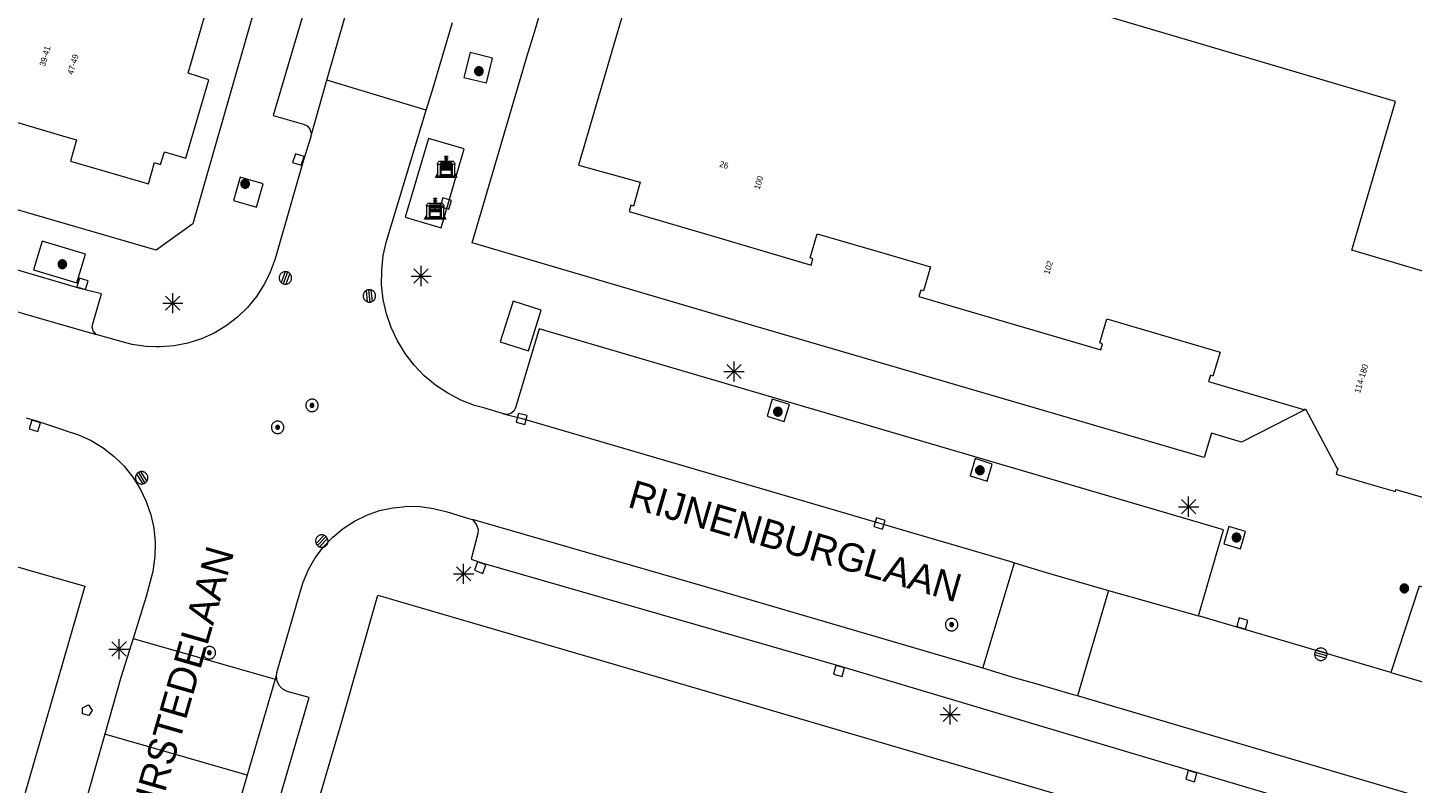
# Model space of a CAD drawing. Header units: metres. Extents: x 135779 to 137489, y 452643 to 455118.
# Tile 44 of 256: x 136612 to 136680, y 452759 to 452797. Entities that reach past the tile are written whole.
import ezdxf
from ezdxf.enums import TextEntityAlignment as Align

# ---------------------------------------------------------------- set-up
doc = ezdxf.new("R2010")
doc.units = ezdxf.units.M
for name, color, linetype, lineweight in [('KTop_BAK_Afval apart plaats', 96, 'Continuous', 13), ('KTop_NAR_Huisnummer (t)', 7, 'Continuous', 13), ('KTop_NAR_Huisnummer tijdelijk (t)', 7, 'Continuous', 13), ('KTop_ORL_Weg_Straatnaam (t)', 7, 'Continuous', 13), ('KTop_PAL_Lichtmast', 40, 'Continuous', 13), ('KTop_PND_Grondvlaksituatie van BAG-pand [tachy]', 1, 'Continuous', 13), ('KTop_PUT_Brandkraan of -put', 1, 'Continuous', 13), ('KTop_PUT_Drainageput', 15, 'Continuous', 13), ('KTop_PUT_Inspectie- of rioolput', 15, 'Continuous', 13), ('KTop_PUT_Kolk', 15, 'Continuous', 13), ('KTop_VGO_Boom', 92, 'Continuous', 13), ('KTop_WGD_Parkeervlak', 251, 'Continuous', 13), ('KTop_WGD_Rijbaan_Lokale weg', 251, 'Continuous', 13), ('KTop_WGD_Rijbaan_Lokale weg_verkeersdrempel', 40, 'Continuous', 13), ('KTop_WGD_Voetpad', 251, 'Continuous', 13)]:
    doc.layers.add(name, color=color, linetype=linetype, lineweight=lineweight)
doc.styles.add('Style-ROVU', font='ROVU.shx')
doc.styles.add('Style-ROVUCURSIEF', font='ROVUCURSIEF.shx')

# ---------------------------------------------------------------- blocks, each defined once
blk = doc.blocks.new('BAK_Afval_apart_plaats')
at = {"layer": 'KTop_BAK_Afval apart plaats'}
for p, q in [((-0.43, 0.141), (-0.425, 0.168)), ((-0.43, 0.118), (-0.43, 0.141)), ((-0.29, 0.118), (-0.43, 0.118)), ((-0.43, 0.118), (-0.43, -0.457)), ((-0.29, 0.118), (-0.43, 0.118)), ((-0.425, 0.168), (-0.416, 0.193)), ((-0.416, 0.193), (-0.403, 0.215)), ((-0.403, 0.215), (-0.384, 0.24)), ((-0.384, 0.24), (-0.364, 0.258)), ((-0.364, 0.258), (-0.342, 0.272)), ((-0.342, 0.272), (0, 0.272)), ((-0.282, 0.167), (-0.29, 0.146)), ((-0.282, 0.167), (-0.29, 0.146)), ((-0.29, 0.146), (-0.29, 0.118)), ((-0.29, 0.146), (-0.29, 0.118)), ((-0.29, -0.429), (-0.29, 0.118)), ((-0.29, 0.118), (-0.29, -0.429)), ((-0.273, 0.186), (-0.282, 0.167)), ((-0.273, 0.186), (-0.282, 0.167)), ((-0.248, 0.217), (-0.273, 0.186)), ((-0.248, 0.217), (-0.273, 0.186)), ((0.248, 0.217), (-0.248, 0.217)), ((0.248, 0.217), (-0.248, 0.217)), ((-0.242, 0.081), (-0.242, 0.153)), ((-0.242, 0.153), (0.242, 0.153)), ((0.242, 0.081), (-0.242, 0.081)), ((-0.242, 0.034), (-0.242, 0.081)), ((-0.242, 0.081), (0.242, 0.081)), ((-0.242, -0.059), (-0.242, 0.034)), ((-0.242, 0.034), (0.242, 0.034)), ((0.242, 0.034), (-0.242, 0.034)), ((-0.073, 0.513), (-0.072, 0.515)), ((-0.073, 0.513), (-0.073, 0.49)), ((-0.072, 0.511), (-0.073, 0.513)), ((-0.072, 0.511), (-0.073, 0.513)), ((-0.073, 0.49), (-0.072, 0.488)), ((-0.073, 0.399), (-0.073, 0.376)), ((-0.072, 0.397), (-0.073, 0.399)), ((-0.073, 0.376), (-0.072, 0.374)), ((-0.072, 0.515), (-0.071, 0.516)), ((-0.07, 0.51), (-0.072, 0.511)), ((-0.07, 0.51), (-0.072, 0.511)), ((-0.072, 0.488), (-0.07, 0.486)), ((-0.07, 0.396), (-0.072, 0.397)), ((-0.072, 0.374), (-0.07, 0.373)), ((-0.071, 0.516), (-0.07, 0.517)), ((-0.07, 0.517), (-0.067, 0.519)), ((-0.069, 0.509), (-0.07, 0.51)), ((-0.069, 0.509), (-0.07, 0.51)), ((-0.07, 0.486), (-0.069, 0.485)), ((-0.069, 0.395), (-0.07, 0.396)), ((-0.07, 0.373), (-0.069, 0.371)), ((-0.066, 0.507), (-0.069, 0.509)), ((-0.066, 0.507), (-0.069, 0.509)), ((-0.069, 0.485), (-0.066, 0.484)), ((-0.066, 0.394), (-0.069, 0.395)), ((-0.069, 0.371), (-0.066, 0.37)), ((-0.067, 0.519), (-0.065, 0.52)), ((-0.063, 0.506), (-0.066, 0.507)), ((-0.063, 0.506), (-0.066, 0.507)), ((-0.066, 0.484), (-0.063, 0.483)), ((-0.063, 0.392), (-0.066, 0.394)), ((-0.066, 0.37), (-0.063, 0.369)), ((-0.065, 0.52), (-0.061, 0.521)), ((-0.059, 0.505), (-0.063, 0.506)), ((-0.059, 0.505), (-0.063, 0.506)), ((-0.063, 0.483), (-0.059, 0.482)), ((-0.059, 0.391), (-0.063, 0.392)), ((-0.063, 0.369), (-0.059, 0.368)), ((-0.061, 0.521), (-0.055, 0.523)), ((-0.054, 0.504), (-0.059, 0.505)), ((-0.054, 0.504), (-0.059, 0.505)), ((-0.059, 0.482), (-0.054, 0.481)), ((-0.054, 0.39), (-0.059, 0.391)), ((-0.059, 0.368), (-0.054, 0.367)), ((-0.055, 0.523), (-0.049, 0.524)), ((-0.048, 0.503), (-0.054, 0.504)), ((-0.048, 0.503), (-0.054, 0.504)), ((-0.054, 0.481), (-0.048, 0.48)), ((-0.048, 0.389), (-0.054, 0.39)), ((-0.054, 0.367), (-0.048, 0.366)), ((-0.049, 0.524), (-0.043, 0.525)), ((-0.043, 0.502), (-0.048, 0.503)), ((-0.043, 0.502), (-0.048, 0.503)), ((-0.048, 0.48), (-0.043, 0.479)), ((-0.043, 0.388), (-0.048, 0.389)), ((-0.048, 0.366), (-0.043, 0.365)), ((-0.043, 0.525), (-0.035, 0.526)), ((-0.036, 0.501), (-0.043, 0.502)), ((-0.036, 0.501), (-0.043, 0.502)), ((-0.043, 0.479), (-0.036, 0.478)), ((-0.036, 0.388), (-0.043, 0.388)), ((-0.043, 0.365), (-0.036, 0.364)), ((-0.03, 0.501), (-0.036, 0.501)), ((-0.03, 0.501), (-0.036, 0.501)), ((-0.036, 0.478), (-0.03, 0.478)), ((-0.03, 0.387), (-0.036, 0.388)), ((-0.036, 0.364), (-0.03, 0.364)), ((-0.035, 0.526), (-0.029, 0.527)), ((-0.021, 0.5), (-0.03, 0.501)), ((-0.021, 0.5), (-0.03, 0.501)), ((-0.03, 0.478), (-0.028, 0.478)), ((-0.021, 0.387), (-0.03, 0.387)), ((-0.03, 0.364), (-0.028, 0.364)), ((-0.029, 0.527), (-0.023, 0.527)), ((-0.028, 0.478), (-0.021, 0.477)), ((-0.028, 0.468), (-0.028, 0.478)), ((-0.028, 0.478), (-0.021, 0.477)), ((-0.028, 0.4), (-0.028, 0.468)), ((-0.028, 0.468), (-0.021, 0.468)), ((-0.021, 0.468), (-0.028, 0.468)), ((-0.021, 0.4), (-0.028, 0.4)), ((-0.028, 0.364), (-0.021, 0.363)), ((-0.028, 0.355), (-0.028, 0.364)), ((-0.028, 0.364), (-0.021, 0.363)), ((-0.028, 0.272), (-0.028, 0.355)), ((-0.028, 0.355), (-0.021, 0.354)), ((-0.021, 0.354), (-0.028, 0.355)), ((0.028, 0.272), (-0.028, 0.272)), ((-0.023, 0.527), (-0.013, 0.528)), ((-0.014, 0.5), (-0.021, 0.5)), ((-0.014, 0.5), (-0.021, 0.5)), ((-0.021, 0.477), (-0.014, 0.477)), ((-0.021, 0.477), (-0.014, 0.477)), ((-0.021, 0.468), (-0.014, 0.468)), ((-0.014, 0.468), (-0.021, 0.468)), ((-0.014, 0.399), (-0.021, 0.4)), ((-0.014, 0.386), (-0.021, 0.387)), ((-0.021, 0.363), (-0.014, 0.363)), ((-0.021, 0.363), (-0.014, 0.363)), ((-0.021, 0.354), (-0.014, 0.354)), ((-0.014, 0.354), (-0.021, 0.354)), ((0, 0.5), (-0.014, 0.5)), ((0, 0.5), (-0.014, 0.5)), ((-0.014, 0.477), (0, 0.477)), ((-0.014, 0.477), (0, 0.477)), ((-0.014, 0.468), (0, 0.468)), ((0, 0.468), (-0.014, 0.468)), ((0, 0.399), (-0.014, 0.399)), ((0, 0.386), (-0.014, 0.386)), ((-0.014, 0.363), (0, 0.363)), ((-0.014, 0.363), (0, 0.363)), ((-0.014, 0.354), (0, 0.354)), ((0, 0.354), (-0.014, 0.354)), ((-0.013, 0.528), (-0.005, 0.528)), ((-0.005, 0.528), (0, 0.528)), ((0, 0.528), (0.005, 0.528)), ((0, 0.5), (0, 0.477)), ((0, 0.477), (0, 0.5)), ((0, 0.477), (0, 0.5)), ((0, 0.5), (0.014, 0.5)), ((0.014, 0.5), (0, 0.5)), ((0.014, 0.477), (0, 0.477)), ((0, 0.477), (0.014, 0.477)), ((0.014, 0.468), (0, 0.468)), ((0, 0.468), (0, 0.399)), ((0, 0.468), (0, 0.399)), ((0.014, 0.468), (0, 0.468)), ((0, 0.399), (0.014, 0.399)), ((0, 0.363), (0, 0.386)), ((0, 0.363), (0, 0.386)), ((0, 0.386), (0.014, 0.386)), ((0.014, 0.363), (0, 0.363)), ((0, 0.363), (0.014, 0.363)), ((0, 0.354), (0.014, 0.354)), ((0, 0.272), (0, 0.354)), ((0, 0.354), (0, 0.272)), ((0.014, 0.354), (0, 0.354)), ((0, 0.272), (0.342, 0.272)), ((0.028, 0.272), (0, 0.272)), ((0, 0.272), (0.028, 0.272)), ((0.005, 0.528), (0.013, 0.528)), ((0.013, 0.528), (0.023, 0.527)), ((0.014, 0.5), (0.021, 0.5)), ((0.021, 0.5), (0.014, 0.5)), ((0.021, 0.477), (0.014, 0.477)), ((0.014, 0.477), (0.021, 0.477)), ((0.021, 0.468), (0.014, 0.468)), ((0.021, 0.468), (0.014, 0.468)), ((0.014, 0.399), (0.021, 0.4)), ((0.014, 0.386), (0.021, 0.387)), ((0.021, 0.363), (0.014, 0.363)), ((0.014, 0.363), (0.021, 0.363)), ((0.014, 0.354), (0.021, 0.354)), ((0.021, 0.354), (0.014, 0.354)), ((0.021, 0.5), (0.03, 0.501)), ((0.03, 0.501), (0.021, 0.5)), ((0.028, 0.478), (0.021, 0.477)), ((0.021, 0.477), (0.028, 0.478)), ((0.021, 0.468), (0.028, 0.468)), ((0.028, 0.468), (0.021, 0.468)), ((0.028, 0.468), (0.021, 0.468)), ((0.021, 0.4), (0.028, 0.4)), ((0.021, 0.387), (0.03, 0.387)), ((0.028, 0.364), (0.021, 0.363)), ((0.021, 0.363), (0.028, 0.364)), ((0.021, 0.354), (0.028, 0.355)), ((0.028, 0.355), (0.021, 0.354)), ((0.023, 0.527), (0.029, 0.527)), ((0.03, 0.478), (0.028, 0.478)), ((0.028, 0.478), (0.028, 0.468)), ((0.028, 0.4), (0.028, 0.468)), ((0.03, 0.364), (0.028, 0.364)), ((0.028, 0.364), (0.028, 0.355)), ((0.028, 0.355), (0.028, 0.272)), ((0.029, 0.527), (0.035, 0.526)), ((0.03, 0.501), (0.036, 0.501)), ((0.036, 0.501), (0.03, 0.501)), ((0.036, 0.478), (0.03, 0.478)), ((0.03, 0.387), (0.036, 0.388)), ((0.036, 0.364), (0.03, 0.364)), ((0.035, 0.526), (0.043, 0.525)), ((0.036, 0.501), (0.043, 0.502)), ((0.043, 0.502), (0.036, 0.501)), ((0.043, 0.479), (0.036, 0.478)), ((0.036, 0.388), (0.043, 0.388)), ((0.043, 0.365), (0.036, 0.364)), ((0.043, 0.525), (0.049, 0.524)), ((0.043, 0.502), (0.048, 0.503)), ((0.048, 0.503), (0.043, 0.502)), ((0.048, 0.48), (0.043, 0.479)), ((0.043, 0.388), (0.048, 0.389)), ((0.048, 0.366), (0.043, 0.365)), ((0.048, 0.503), (0.054, 0.504)), ((0.054, 0.504), (0.048, 0.503)), ((0.054, 0.481), (0.048, 0.48)), ((0.048, 0.389), (0.054, 0.39)), ((0.054, 0.367), (0.048, 0.366)), ((0.049, 0.524), (0.055, 0.523)), ((0.054, 0.504), (0.059, 0.505)), ((0.059, 0.505), (0.054, 0.504)), ((0.059, 0.482), (0.054, 0.481)), ((0.054, 0.39), (0.059, 0.391)), ((0.059, 0.368), (0.054, 0.367)), ((0.055, 0.523), (0.061, 0.521)), ((0.059, 0.505), (0.063, 0.506)), ((0.063, 0.506), (0.059, 0.505)), ((0.063, 0.483), (0.059, 0.482)), ((0.059, 0.391), (0.063, 0.392)), ((0.063, 0.369), (0.059, 0.368)), ((0.061, 0.521), (0.065, 0.52)), ((0.063, 0.506), (0.066, 0.507)), ((0.066, 0.507), (0.063, 0.506)), ((0.066, 0.484), (0.063, 0.483)), ((0.063, 0.392), (0.066, 0.394)), ((0.066, 0.37), (0.063, 0.369)), ((0.065, 0.52), (0.067, 0.519)), ((0.066, 0.507), (0.069, 0.509)), ((0.069, 0.509), (0.066, 0.507)), ((0.069, 0.485), (0.066, 0.484)), ((0.066, 0.394), (0.069, 0.395)), ((0.069, 0.371), (0.066, 0.37)), ((0.067, 0.519), (0.07, 0.517)), ((0.069, 0.509), (0.07, 0.51)), ((0.07, 0.51), (0.069, 0.509)), ((0.07, 0.486), (0.069, 0.485)), ((0.069, 0.395), (0.07, 0.396)), ((0.07, 0.373), (0.069, 0.371)), ((0.07, 0.517), (0.071, 0.516)), ((0.07, 0.51), (0.072, 0.511)), ((0.072, 0.511), (0.07, 0.51)), ((0.072, 0.488), (0.07, 0.486)), ((0.07, 0.396), (0.072, 0.397)), ((0.072, 0.374), (0.07, 0.373)), ((0.071, 0.516), (0.072, 0.515)), ((0.072, 0.515), (0.073, 0.513)), ((0.072, 0.511), (0.073, 0.513)), ((0.073, 0.513), (0.072, 0.511)), ((0.073, 0.49), (0.072, 0.488)), ((0.072, 0.397), (0.073, 0.399)), ((0.073, 0.376), (0.072, 0.374)), ((0.073, 0.513), (0.073, 0.49)), ((0.073, 0.399), (0.073, 0.376)), ((0.242, 0.153), (0.242, 0.081)), ((0.242, 0.081), (0.242, 0.034)), ((0.242, 0.034), (0.242, -0.059)), ((0.273, 0.186), (0.248, 0.217)), ((0.273, 0.186), (0.248, 0.217)), ((0.282, 0.167), (0.273, 0.186)), ((0.282, 0.167), (0.273, 0.186)), ((0.29, 0.146), (0.282, 0.167)), ((0.29, 0.146), (0.282, 0.167)), ((0.29, 0.118), (0.29, 0.146)), ((0.29, 0.118), (0.29, 0.146)), ((0.43, 0.118), (0.29, 0.118)), ((0.29, 0.118), (0.29, -0.429)), ((0.43, 0.118), (0.29, 0.118)), ((0.29, -0.429), (0.29, 0.118)), ((0.342, 0.272), (0.364, 0.258)), ((0.364, 0.258), (0.384, 0.24)), ((0.384, 0.24), (0.403, 0.215)), ((0.403, 0.215), (0.416, 0.193)), ((0.416, 0.193), (0.425, 0.168)), ((0.425, 0.168), (0.43, 0.141)), ((0.43, 0.141), (0.43, 0.118)), ((0.43, -0.457), (0.43, 0.118)), ((-0.528, -0.528), (-0.43, -0.332)), ((0.528, -0.528), (-0.528, -0.528)), ((-0.43, -0.332), (-0.43, -0.457)), ((-0.43, -0.457), (0.43, -0.457)), ((-0.43, -0.457), (0.43, -0.457)), ((0.29, -0.429), (-0.29, -0.429)), ((-0.29, -0.429), (0.29, -0.429)), ((0.242, -0.059), (-0.242, -0.059)), ((-0.242, -0.059), (-0.242, -0.092)), ((0.242, -0.059), (-0.242, -0.059)), ((-0.242, -0.092), (0.242, -0.092)), ((-0.242, -0.11), (-0.242, -0.092)), ((-0.242, -0.092), (0.242, -0.092)), ((0.242, -0.11), (-0.242, -0.11)), ((0.242, -0.11), (-0.242, -0.11)), ((-0.242, -0.147), (0.242, -0.147)), ((-0.242, -0.41), (-0.242, -0.147)), ((0.242, -0.41), (-0.242, -0.41)), ((0.242, -0.11), (0.242, -0.059)), ((0.242, -0.092), (0.242, -0.11)), ((0.242, -0.092), (0.242, -0.11)), ((0.242, -0.147), (0.242, -0.41)), ((0.43, -0.457), (0.43, -0.332)), ((0.43, -0.332), (0.528, -0.528))]:
    blk.add_line(p, q, dxfattribs=at)
at = {"layer": 'KTop_BAK_Afval apart plaats', "flags": 128}
blk.add_lwpolyline([(0.029, 0.413), (0.035, 0.412), (0.043, 0.411), (0.049, 0.41), (0.055, 0.409), (0.061, 0.407), (0.065, 0.406), (0.067, 0.405), (0.07, 0.403), (0.071, 0.402), (0.072, 0.401), (0.073, 0.399), (0.072, 0.397), (0.07, 0.396), (0.069, 0.395), (0.066, 0.394), (0.063, 0.392), (0.059, 0.391), (0.054, 0.39), (0.048, 0.389), (0.043, 0.388), (0.036, 0.388), (0.03, 0.387), (0.021, 0.387), (0.014, 0.386), (0, 0.386), (-0.014, 0.386), (-0.021, 0.387), (-0.03, 0.387), (-0.036, 0.388), (-0.043, 0.388), (-0.048, 0.389), (-0.054, 0.39), (-0.059, 0.391), (-0.063, 0.392), (-0.066, 0.394), (-0.069, 0.395), (-0.07, 0.396), (-0.072, 0.397), (-0.073, 0.399), (-0.072, 0.401), (-0.071, 0.402), (-0.07, 0.403), (-0.067, 0.405), (-0.065, 0.406), (-0.061, 0.407), (-0.055, 0.409), (-0.049, 0.41), (-0.043, 0.411), (-0.035, 0.412), (-0.029, 0.413), (-0.028, 0.413), (-0.028, 0.4), (-0.021, 0.4), (-0.014, 0.399), (0, 0.399), (0.014, 0.399), (0.021, 0.4), (0.028, 0.4), (0.028, 0.413), (0.029, 0.413), (0.028, 0.413)], dxfattribs=at)
at = {"layer": 'KTop_BAK_Afval apart plaats'}
for p in [(0, 0), (-0.43, -0.457)]:
    blk.add_point(p, dxfattribs=at)
blk = doc.blocks.new('PAL_Lichtmast')
at = {"layer": 'KTop_PAL_Lichtmast'}
for p, q in [((-0.354, -0.354), (0.354, 0.354)), ((0.354, -0.354), (-0.354, 0.354)), ((0, -0.5), (0, 0.5)), ((-0.5, 0), (0.5, 0))]:
    blk.add_line(p, q, dxfattribs=at)
blk = doc.blocks.new('PUT_Kolk')
at = {"layer": 'KTop_PUT_Kolk', "flags": 128}
blk.add_lwpolyline([(0.225, -0.225), (0.225, 0.225), (-0.225, 0.225), (-0.225, -0.225), (0.225, -0.225)], dxfattribs=at)
blk = doc.blocks.new('PUT_Brandkraan_of_-put')
at = {"layer": 'KTop_PUT_Brandkraan of -put'}
for p, q in [((-0.25, 0.034), (0, 0.25)), ((-0.158, -0.25), (-0.25, 0.034)), ((0, 0.25), (0.25, 0.033)), ((0.25, 0.033), (0.158, -0.25)), ((0.158, -0.25), (-0.158, -0.25))]:
    blk.add_line(p, q, dxfattribs=at)
blk = doc.blocks.new('PUT_Drainageput')
at = {"layer": 'KTop_PUT_Drainageput'}
for p, q in [((-0.12, -0.286), (-0.12, 0.286)), ((0, -0.31), (0, 0.31)), ((0.12, -0.286), (0.12, 0.286))]:
    blk.add_line(p, q, dxfattribs=at)
at = {"layer": 'KTop_PUT_Drainageput', "flags": 128}
blk.add_lwpolyline([(0.31, 0), (0.308, 0.032), (0.303, 0.064), (0.295, 0.096), (0.283, 0.126), (0.268, 0.155), (0.251, 0.182), (0.23, 0.207), (0.207, 0.23), (0.182, 0.251), (0.155, 0.268), (0.126, 0.283), (0.096, 0.295), (0.064, 0.303), (0.032, 0.308), (0, 0.31), (-0.032, 0.308), (-0.064, 0.303), (-0.096, 0.295), (-0.126, 0.283), (-0.155, 0.268), (-0.182, 0.251), (-0.207, 0.23), (-0.23, 0.207), (-0.25, 0.182), (-0.268, 0.155), (-0.283, 0.126), (-0.294, 0.096), (-0.303, 0.064), (-0.308, 0.032), (-0.309, 0), (-0.308, -0.032), (-0.303, -0.064), (-0.294, -0.096), (-0.283, -0.126), (-0.268, -0.155), (-0.25, -0.182), (-0.23, -0.207), (-0.207, -0.23), (-0.182, -0.25), (-0.155, -0.268), (-0.126, -0.283), (-0.096, -0.294), (-0.064, -0.303), (-0.032, -0.308), (0, -0.309), (0.032, -0.308), (0.064, -0.303), (0.096, -0.294), (0.126, -0.283), (0.155, -0.268), (0.182, -0.25), (0.207, -0.23), (0.23, -0.207), (0.251, -0.182), (0.268, -0.155), (0.283, -0.126), (0.295, -0.096), (0.303, -0.064), (0.308, -0.032), (0.31, 0)], dxfattribs=at)
blk = doc.blocks.new('PUT_Inspectie-_of_rioolput')
at = {"layer": 'KTop_PUT_Inspectie- of rioolput', "flags": 128}
for points in [[(0.31, 0), (0.308, 0.032), (0.303, 0.064), (0.294, 0.095), (0.283, 0.126), (0.268, 0.155), (0.25, 0.182), (0.23, 0.207), (0.207, 0.23), (0.182, 0.25), (0.154, 0.268), (0.126, 0.283), (0.095, 0.294), (0.064, 0.303), (0.032, 0.308), (0, 0.309), (-0.032, 0.308), (-0.064, 0.303), (-0.096, 0.294), (-0.126, 0.283), (-0.155, 0.268), (-0.182, 0.25), (-0.207, 0.23), (-0.23, 0.207), (-0.25, 0.182), (-0.268, 0.154), (-0.283, 0.126), (-0.294, 0.095), (-0.303, 0.064), (-0.308, 0.032), (-0.309, 0), (-0.308, -0.032), (-0.303, -0.064), (-0.294, -0.096), (-0.283, -0.126), (-0.268, -0.155), (-0.25, -0.182), (-0.23, -0.207), (-0.207, -0.23), (-0.182, -0.25), (-0.155, -0.268), (-0.126, -0.283), (-0.096, -0.294), (-0.064, -0.303), (-0.032, -0.308), (0, -0.309), (0.032, -0.308), (0.064, -0.303), (0.095, -0.294), (0.126, -0.283), (0.155, -0.268), (0.182, -0.25), (0.207, -0.23), (0.23, -0.207), (0.25, -0.182), (0.268, -0.155), (0.283, -0.126), (0.294, -0.096), (0.303, -0.064), (0.308, -0.032), (0.31, 0)], [(0.095, 0), (0.094, 0.009), (0.092, 0.019), (0.09, 0.029), (0.086, 0.038), (0.082, 0.047), (0.076, 0.055), (0.07, 0.063), (0.063, 0.07), (0.055, 0.076), (0.047, 0.082), (0.038, 0.086), (0.029, 0.09), (0.019, 0.092), (0.009, 0.094), (0, 0.094), (-0.01, 0.094), (-0.02, 0.092), (-0.029, 0.09), (-0.039, 0.086), (-0.048, 0.082), (-0.056, 0.076), (-0.064, 0.07), (-0.071, 0.063), (-0.077, 0.055), (-0.082, 0.047), (-0.087, 0.038), (-0.09, 0.029), (-0.093, 0.019), (-0.094, 0.009), (-0.095, 0), (-0.094, -0.01), (-0.093, -0.02), (-0.09, -0.029), (-0.087, -0.039), (-0.082, -0.048), (-0.077, -0.056), (-0.071, -0.064), (-0.064, -0.071), (-0.056, -0.077), (-0.047, -0.082), (-0.039, -0.087), (-0.029, -0.09), (-0.02, -0.093), (-0.01, -0.094), (0, -0.095), (0.009, -0.094), (0.019, -0.093), (0.029, -0.09), (0.038, -0.087), (0.047, -0.082), (0.055, -0.077), (0.063, -0.071), (0.07, -0.064), (0.076, -0.056), (0.082, -0.047), (0.086, -0.039), (0.09, -0.029), (0.092, -0.02), (0.094, -0.01), (0.095, 0)], [(0.035, 0), (0.034, 0.003), (0.034, 0.007), (0.033, 0.01), (0.031, 0.014), (0.03, 0.017), (0.028, 0.02), (0.026, 0.023), (0.023, 0.026), (0.02, 0.028), (0.017, 0.03), (0.014, 0.031), (0.01, 0.033), (0.007, 0.034), (0.003, 0.034), (0, 0.034), (-0.004, 0.034), (-0.007, 0.034), (-0.011, 0.033), (-0.014, 0.031), (-0.018, 0.03), (-0.021, 0.028), (-0.023, 0.026), (-0.026, 0.023), (-0.028, 0.02), (-0.03, 0.017), (-0.032, 0.014), (-0.033, 0.01), (-0.034, 0.007), (-0.035, 0.003), (-0.035, 0), (-0.035, -0.004), (-0.034, -0.007), (-0.033, -0.011), (-0.032, -0.014), (-0.03, -0.018), (-0.028, -0.021), (-0.026, -0.023), (-0.023, -0.026), (-0.021, -0.028), (-0.017, -0.03), (-0.014, -0.032), (-0.011, -0.033), (-0.007, -0.034), (-0.004, -0.035), (0, -0.035), (0.003, -0.035), (0.007, -0.034), (0.01, -0.033), (0.014, -0.032), (0.017, -0.03), (0.02, -0.028), (0.023, -0.026), (0.026, -0.023), (0.028, -0.021), (0.03, -0.017), (0.031, -0.014), (0.033, -0.011), (0.034, -0.007), (0.034, -0.004), (0.035, 0)], [(0.01, 0.02), (0.007, 0.02), (0.005, 0.021), (0.003, 0.022), (0.001, 0.022), (-0.001, 0.022), (-0.004, 0.022), (-0.006, 0.021), (-0.008, 0.02), (-0.01, 0.019), (-0.012, 0.018), (-0.014, 0.017), (-0.016, 0.015), (-0.017, 0.013), (-0.019, 0.012), (-0.02, 0.009), (-0.021, 0.007), (-0.022, 0.005), (-0.022, 0.003), (-0.022, 0.001), (-0.022, -0.001), (-0.022, -0.004), (-0.022, -0.006), (-0.021, -0.008), (-0.02, -0.01), (-0.019, -0.012), (-0.017, -0.014), (-0.016, -0.016), (-0.014, -0.017), (-0.012, -0.019), (-0.01, -0.02), (-0.008, -0.021), (-0.006, -0.022), (-0.003, -0.022), (-0.001, -0.022), (0.001, -0.022), (0.003, -0.022), (0.005, -0.022), (0.008, -0.021), (0.01, -0.02), (0.012, -0.019), (0.014, -0.017), (0.015, -0.016), (0.017, -0.014), (0.018, -0.012), (0.02, -0.01), (0.02, -0.008), (0.021, -0.006), (0.022, -0.003), (0.022, -0.001), (0.022, 0.001), (0.022, 0.003), (0.021, 0.005), (0.02, 0.008), (0.019, 0.01), (0.018, 0.012), (0.017, 0.014), (0.015, 0.015), (0.013, 0.017), (0.012, 0.018), (0.01, 0.02)]]:
    blk.add_lwpolyline(points, dxfattribs=at)
blk = doc.blocks.new('VGO_Boom')
at = {"layer": 'KTop_VGO_Boom', "flags": 128}
for points in [[(0.215, 0), (0.214, 0.022), (0.21, 0.045), (0.204, 0.066), (0.196, 0.087), (0.186, 0.108), (0.174, 0.126), (0.16, 0.144), (0.144, 0.16), (0.126, 0.174), (0.107, 0.186), (0.087, 0.196), (0.066, 0.204), (0.045, 0.21), (0.022, 0.214), (-0.001, 0.215), (-0.023, 0.214), (-0.045, 0.21), (-0.067, 0.204), (-0.088, 0.196), (-0.108, 0.186), (-0.127, 0.174), (-0.144, 0.16), (-0.16, 0.144), (-0.174, 0.126), (-0.187, 0.107), (-0.197, 0.087), (-0.205, 0.066), (-0.211, 0.045), (-0.214, 0.022), (-0.215, -0.001), (-0.214, -0.023), (-0.211, -0.045), (-0.205, -0.067), (-0.197, -0.088), (-0.187, -0.108), (-0.174, -0.127), (-0.16, -0.144), (-0.144, -0.16), (-0.127, -0.174), (-0.108, -0.187), (-0.088, -0.197), (-0.067, -0.205), (-0.045, -0.211), (-0.023, -0.214), (0, -0.215), (0.022, -0.214), (0.045, -0.211), (0.066, -0.205), (0.087, -0.197), (0.108, -0.187), (0.126, -0.174), (0.144, -0.16), (0.16, -0.144), (0.174, -0.127), (0.186, -0.108), (0.196, -0.088), (0.204, -0.067), (0.21, -0.045), (0.214, -0.023), (0.215, -0.001)], [(0.155, 0), (0.154, 0.016), (0.152, 0.032), (0.147, 0.048), (0.142, 0.063), (0.134, 0.078), (0.125, 0.091), (0.115, 0.104), (0.104, 0.115), (0.091, 0.125), (0.077, 0.134), (0.063, 0.142), (0.048, 0.147), (0.032, 0.152), (0.016, 0.154), (-0.001, 0.155), (-0.017, 0.154), (-0.033, 0.152), (-0.048, 0.147), (-0.064, 0.142), (-0.078, 0.134), (-0.092, 0.125), (-0.104, 0.115), (-0.116, 0.104), (-0.126, 0.091), (-0.135, 0.077), (-0.142, 0.063), (-0.148, 0.048), (-0.152, 0.032), (-0.155, 0.016), (-0.155, -0.001), (-0.155, -0.017), (-0.152, -0.033), (-0.148, -0.048), (-0.142, -0.064), (-0.135, -0.078), (-0.126, -0.092), (-0.116, -0.104), (-0.104, -0.116), (-0.092, -0.126), (-0.078, -0.135), (-0.064, -0.142), (-0.048, -0.148), (-0.033, -0.152), (-0.017, -0.155), (0, -0.155), (0.016, -0.155), (0.032, -0.152), (0.048, -0.148), (0.063, -0.142), (0.078, -0.135), (0.091, -0.126), (0.104, -0.116), (0.115, -0.104), (0.125, -0.092), (0.134, -0.078), (0.142, -0.064), (0.147, -0.048), (0.152, -0.033), (0.154, -0.017), (0.155, -0.001)], [(0.095, 0), (0.094, 0.01), (0.093, 0.02), (0.09, 0.029), (0.087, 0.039), (0.082, 0.048), (0.077, 0.056), (0.071, 0.064), (0.064, 0.071), (0.056, 0.077), (0.047, 0.082), (0.039, 0.087), (0.029, 0.09), (0.02, 0.093), (0.01, 0.094), (-0.001, 0.095), (-0.01, 0.094), (-0.02, 0.093), (-0.03, 0.09), (-0.039, 0.087), (-0.048, 0.082), (-0.056, 0.077), (-0.064, 0.071), (-0.071, 0.064), (-0.077, 0.056), (-0.083, 0.047), (-0.087, 0.039), (-0.091, 0.029), (-0.093, 0.02), (-0.095, 0.01), (-0.095, -0.001), (-0.095, -0.01), (-0.093, -0.02), (-0.091, -0.03), (-0.087, -0.039), (-0.083, -0.048), (-0.077, -0.056), (-0.071, -0.064), (-0.064, -0.071), (-0.056, -0.077), (-0.048, -0.083), (-0.039, -0.087), (-0.03, -0.091), (-0.02, -0.093), (-0.01, -0.095), (0, -0.095), (0.01, -0.095), (0.02, -0.093), (0.029, -0.091), (0.039, -0.087), (0.048, -0.083), (0.056, -0.077), (0.064, -0.071), (0.071, -0.064), (0.077, -0.056), (0.082, -0.048), (0.087, -0.039), (0.09, -0.03), (0.093, -0.02), (0.094, -0.01), (0.095, -0.001)], [(0.035, 0), (0.035, 0.004), (0.034, 0.007), (0.033, 0.011), (0.032, 0.014), (0.03, 0.018), (0.028, 0.021), (0.026, 0.023), (0.023, 0.026), (0.021, 0.028), (0.017, 0.03), (0.014, 0.032), (0.011, 0.033), (0.007, 0.034), (0.004, 0.035), (-0.001, 0.035), (-0.004, 0.035), (-0.008, 0.034), (-0.011, 0.033), (-0.015, 0.032), (-0.018, 0.03), (-0.021, 0.028), (-0.024, 0.026), (-0.027, 0.023), (-0.029, 0.021), (-0.031, 0.017), (-0.032, 0.014), (-0.034, 0.011), (-0.035, 0.007), (-0.035, 0.004), (-0.035, -0.001), (-0.035, -0.004), (-0.035, -0.008), (-0.034, -0.011), (-0.032, -0.015), (-0.031, -0.018), (-0.029, -0.021), (-0.027, -0.024), (-0.024, -0.027), (-0.021, -0.029), (-0.018, -0.031), (-0.015, -0.032), (-0.011, -0.034), (-0.008, -0.035), (-0.004, -0.035), (0, -0.035), (0.004, -0.035), (0.007, -0.035), (0.011, -0.034), (0.014, -0.032), (0.018, -0.031), (0.021, -0.029), (0.023, -0.027), (0.026, -0.024), (0.028, -0.021), (0.03, -0.018), (0.032, -0.015), (0.033, -0.011), (0.034, -0.008), (0.035, -0.004), (0.035, 0)]]:
    blk.add_lwpolyline(points, dxfattribs=at)

msp = doc.modelspace()

# ---------------------------------------------------------------- linework, layer by layer
at = {"layer": 'KTop_PND_Grondvlaksituatie van BAG-pand [tachy]', "flags": 128}
for points in [[(136681.8, 452784.37), (136677.49, 452785.64), (136679.66, 452793.03), (136665.021, 452797.348), (136657.915, 452799.444), (136650.519, 452801.626)], [(136592.1, 452797.586), (136591.792, 452796.527), (136595.672, 452795.387), (136595.983, 452796.442), (136600.753, 452795.045), (136601.166, 452794.925), (136600.871, 452793.863), (136604.768, 452792.722), (136608.64, 452791.588), (136608.949, 452792.643), (136613.594, 452791.276), (136614.112, 452791.123), (136613.811, 452790.067), (136617.701, 452788.93), (136617.991, 452789.992), (136618.298, 452789.901), (136618.482, 452790.525), (136619.546, 452790.211), (136620.694, 452794.108), (136619.662, 452794.428), (136621.329, 452800.177)], [(136641.98, 452799.83), (136639.07, 452789.86), (136642.12, 452789.02), (136641.8, 452787.83), (136641.66, 452787.87), (136641.58, 452787.56), (136646.1, 452786.23), (136650.62, 452784.9), (136650.71, 452785.21), (136650.57, 452785.25), (136650.92, 452786.45), (136653.83, 452785.602), (136656.55, 452784.81), (136656.2, 452783.61), (136656.07, 452783.65), (136655.98, 452783.34), (136665.01, 452780.68), (136665.1, 452780.99), (136664.97, 452781.03), (136665.32, 452782.22), (136670.94, 452780.57), (136670.59, 452779.38), (136670.46, 452779.42), (136670.37, 452779.11), (136675.16, 452777.7)], [(136675.16, 452777.7), (136675.19, 452777.76), (136675.208, 452777.726), (136676.75, 452774.82), (136676.8, 452774.8), (136676.71, 452774.51), (136678.727, 452773.915), (136679.66, 452773.64), (136679.68, 452773.74), (136688.717, 452771.125)]]:
    msp.add_lwpolyline(points, dxfattribs=at)
at = {"layer": 'KTop_WGD_Parkeervlak', "flags": 128}
for points in [[(136649.29, 452777.12), (136649.54, 452777.97), (136648.68, 452778.23), (136648.43, 452777.38), (136649.29, 452777.12)], [(136659.37, 452774.16), (136659.62, 452775.01), (136658.78, 452775.28), (136658.53, 452774.43), (136659.37, 452774.16)]]:
    msp.add_lwpolyline(points, dxfattribs=at)
at = {"layer": 'KTop_WGD_Rijbaan_Lokale weg', "flags": 128}
for points in [[(136625.76, 452791.272), (136626.564, 452794.086)], [(136631.497, 452792.593), (136626.564, 452794.086)], [(136635.328, 452777.505), (136634.352, 452777.796), (136633.898, 452777.925), (136633.216, 452778.187), (136632.567, 452778.523), (136631.958, 452778.927), (136631.757, 452779.095), (136631.397, 452779.396), (136630.89, 452779.923), (136630.444, 452780.502), (136630.064, 452781.126), (136629.755, 452781.788), (136629.519, 452782.48), (136629.361, 452783.194), (136629.281, 452783.921), (136629.282, 452784.651), (136629.362, 452785.378), (136629.521, 452786.091), (136629.749, 452786.842), (136631.497, 452792.593)], [(136625.76, 452791.272), (136625.378, 452790.064), (136624.864, 452788.274), (136623.984, 452785.213), (136623.744, 452784.541), (136623.672, 452784.396), (136623.434, 452783.915), (136623.056, 452783.329), (136622.612, 452782.789), (136622.11, 452782.304), (136621.556, 452781.879), (136620.957, 452781.52), (136620.321, 452781.232), (136619.656, 452781.019), (136618.971, 452780.883), (136618.274, 452780.826), (136618.076, 452780.833), (136617.577, 452780.849), (136616.886, 452780.952), (136616.563, 452781.029), (136615.101, 452781.443)], [(136600.435, 452785.717), (136605.725, 452784.153), (136613.016, 452782.046), (136615.101, 452781.443)], [(136611.612, 452777.309), (136612.132, 452777.148), (136613.467, 452776.703), (136613.56, 452776.679), (136614.218, 452776.463), (136614.847, 452776.173), (136615.439, 452775.812), (136615.985, 452775.386), (136616.347, 452775.029), (136616.479, 452774.899), (136616.913, 452774.359), (136617.282, 452773.773), (136617.582, 452773.147), (136617.807, 452772.492), (136617.955, 452771.815), (136618.024, 452771.125), (136618.014, 452770.432), (136617.912, 452769.661), (136617.581, 452768.421), (136616.933, 452766.344)], [(136635.328, 452777.505), (136635.799, 452777.387), (136636.266, 452777.269), (136660.474, 452770.177), (136660.731, 452770.099)], [(136624.079, 452764.646), (136625.215, 452768.594), (136625.376, 452769.139), (136625.642, 452769.76), (136625.98, 452770.345), (136626.384, 452770.886), (136626.849, 452771.375), (136627.369, 452771.806), (136627.937, 452772.173), (136628.543, 452772.47), (136629.181, 452772.693), (136629.84, 452772.84), (136630.343, 452772.89), (136630.512, 452772.907), (136631.187, 452772.895), (136631.856, 452772.803), (136632.538, 452772.625), (136633.543, 452772.322), (136633.668, 452772.286), (136633.797, 452772.246)], [(136659.149, 452764.865), (136659.008, 452764.908), (136645.373, 452768.9), (136634.185, 452772.134), (136633.797, 452772.246)], [(136659.149, 452764.865), (136660.731, 452770.099)], [(136665.398, 452768.721), (136663.858, 452763.487)], [(136665.398, 452768.721), (136669.875, 452767.456)], [(136679.427, 452764.641), (136669.875, 452767.456)], [(136616.933, 452766.344), (136623.983, 452764.315)], [(136624.079, 452764.646), (136623.983, 452764.315)], [(136679.427, 452764.641), (136691.891, 452760.981)], [(136699.507, 452752.949), (136663.858, 452763.487)], [(136615.521, 452761.575), (136614.311, 452757.335), (136611.674, 452748.328), (136610.391, 452743.924), (136609.093, 452739.446), (136606.068, 452729.231), (136600.208, 452709.294), (136598.605, 452703.732), (136595.644, 452693.551), (136595.364, 452692.617)], [(136622.596, 452759.547), (136615.521, 452761.575)], [(136622.596, 452759.547), (136621.389, 452755.399), (136617.716, 452743.091)]]:
    msp.add_lwpolyline(points, dxfattribs=at)
at = {"layer": 'KTop_WGD_Rijbaan_Lokale weg_verkeersdrempel', "flags": 128}
for points in [[(136626.564, 452794.086), (136627.936, 452798.885), (136627.965, 452798.988)], [(136631.497, 452792.593), (136631.784, 452793.539), (136632.795, 452796.956)], [(136660.731, 452770.099), (136662.299, 452769.622), (136665.171, 452768.785), (136665.398, 452768.721)], [(136616.933, 452766.344), (136616.328, 452764.403), (136615.521, 452761.575)], [(136663.858, 452763.487), (136663.662, 452763.545), (136661.862, 452764.072), (136660.785, 452764.363), (136659.149, 452764.865)], [(136623.983, 452764.315), (136622.596, 452759.547)]]:
    msp.add_lwpolyline(points, dxfattribs=at)
at = {"layer": 'KTop_WGD_Voetpad', "flags": 128}
for points in [[(136623.492, 452799.484), (136619.896, 452786.942), (136618.079, 452785.639), (136610.068, 452787.965), (136572.931, 452798.932), (136570.658, 452802.828), (136579.686, 452832.795), (136580.796, 452836.571), (136589.746, 452866.965), (136591.633, 452873.372), (136606.199, 452923.05)], [(136675.16, 452777.7), (136672.01, 452776.09), (136670.521, 452776.542), (136670.15, 452775.33), (136647.78, 452781.88), (136633.78, 452786), (136636.54, 452795.42), (136636.83, 452796.3), (136639.44, 452805.199), (136648.97, 452802.37), (136647.744, 452798.14)], [(136628.754, 452801.806), (136628.646, 452801.633), (136628.482, 452801.519), (136628.287, 452801.478), (136628.126, 452801.504), (136626.722, 452801.956), (136626.081, 452799.732), (136623.898, 452792.335), (136625.395, 452791.909), (136625.578, 452791.811), (136625.709, 452791.653), (136625.771, 452791.457), (136625.76, 452791.272)], [(136615.101, 452781.443), (136614.948, 452781.63), (136614.9, 452781.809), (136614.929, 452781.98), (136615.366, 452783.461), (136614.352, 452783.718), (136606.241, 452786.104), (136591.799, 452790.395), (136572.684, 452796.037), (136571.753, 452796.319), (136571.35, 452794.825), (136571.279, 452794.696), (136571.126, 452794.559), (136570.934, 452794.491), (136570.73, 452794.501)], [(136634.789, 452795.188), (136633.671, 452795.459), (136633.37, 452794.22), (136634.488, 452793.949), (136634.789, 452795.188)], [(136633.385, 452790.672), (136631.607, 452791.197), (136630.45, 452787.277), (136632.232, 452786.744), (136633.385, 452790.672)], [(136623.067, 452787.778), (136623.398, 452788.94), (136622.257, 452789.266), (136621.925, 452788.104), (136623.067, 452787.778)], [(136614.131, 452784.014), (136614.562, 452785.443), (136612.413, 452786.092), (136611.981, 452784.664), (136614.131, 452784.014)], [(136557.269, 452758.795), (136564.516, 452783.277), (136614.531, 452768.935), (136607.258, 452743.815)], [(136635.171, 452781.079), (136636.57, 452780.637), (136637.208, 452782.656), (136635.809, 452783.098), (136635.171, 452781.079)], [(136669.875, 452767.456), (136671.12, 452771.74), (136637.113, 452781.721), (136635.928, 452777.807), (136635.844, 452777.642), (136635.697, 452777.523), (136635.513, 452777.474), (136635.328, 452777.505)], [(136633.797, 452772.246), (136634.002, 452771.98), (136634.071, 452771.761), (136634.063, 452771.554), (136633.737, 452770.282), (136634.259, 452770.098), (136652.08, 452764.964), (136668.008, 452760.205), (136698.2, 452751.256)], [(136671.38, 452771.9), (136671.13, 452771.04), (136671.96, 452770.79), (136672.21, 452771.65), (136671.38, 452771.9)], [(136692.053, 452765.6), (136680.84, 452768.94), (136679.427, 452764.641)], [(136621.36, 452742.04), (136624, 452750.99), (136627.3, 452762.22), (136629.087, 452768.486), (136646.55, 452763.383), (136666.343, 452757.571), (136700.181, 452747.613), (136698.451, 452741.736)], [(136617.716, 452743.091), (136617.948, 452743.326), (136618.167, 452743.434), (136618.409, 452743.467), (136618.657, 452743.419), (136619.742, 452743.095), (136625.686, 452763.404), (136624.583, 452763.695), (136624.362, 452763.813), (136624.19, 452763.994), (136624.083, 452764.22), (136624.052, 452764.468), (136624.079, 452764.646)]]:
    msp.add_lwpolyline(points, dxfattribs=at)

# ---------------------------------------------------------------- block references
at = {"layer": 'KTop_BAK_Afval apart plaats'}
for p in [(136632.488, 452789.786), (136631.941, 452787.701)]:
    msp.add_blockref('BAK_Afval_apart_plaats', p, dxfattribs=at)
at = {"layer": 'KTop_PAL_Lichtmast'}
for p in [(136631.242, 452784.353), (136618.899, 452783.005), (136646.791, 452779.61), (136669.381, 452772.89), (136633.355, 452769.55), (136616.232, 452765.812), (136657.534, 452762.562)]:
    msp.add_blockref('PAL_Lichtmast', p, dxfattribs=at)
at = {"layer": 'KTop_PUT_Brandkraan of -put', "rotation": 344.073336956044}
msp.add_blockref('PUT_Brandkraan_of_-put', (136614.643, 452762.793), dxfattribs=at)
at = {"layer": 'KTop_PUT_Drainageput'}
for p, rotation in [((136624.5, 452784.26), 159.6102459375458), ((136628.671, 452783.365), 6.279634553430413), ((136617.355, 452774.325), 212.1983270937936), ((136626.307, 452771.179), 316.4410992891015), ((136675.951, 452765.556), 73.57961340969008)]:
    msp.add_blockref('PUT_Drainageput', p, dxfattribs=dict(at, rotation=rotation))
at = {"layer": 'KTop_PUT_Inspectie- of rioolput'}
for p, rotation in [((136625.821, 452777.924), 31.34034308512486), ((136624.11, 452776.832), 120.9356151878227), ((136657.601, 452767.027), 253.6812387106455), ((136620.721, 452765.63), 253.9441064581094)]:
    msp.add_blockref('PUT_Inspectie-_of_rioolput', p, dxfattribs=dict(at, rotation=rotation))
at = {"layer": 'KTop_PUT_Kolk'}
for p, rotation in [((136625.14, 452790.14), 342.4517348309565), ((136632.473, 452787.956), 343.6412634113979), ((136614.414, 452783.961), 253.607782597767), ((136636.237, 452777.255), 75.81950764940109), ((136612.053, 452776.911), 72.79667076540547), ((136654.02, 452772.058), 73.67147313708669), ((136634.176, 452769.863), 70.58293401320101), ((136672.049, 452767.082), 253.5796134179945), ((136652.008, 452764.725), 73.92899195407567), ((136669.514, 452759.5), 73.49001743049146)]:
    msp.add_blockref('PUT_Kolk', p, dxfattribs=dict(at, rotation=rotation))
at = {"layer": 'KTop_VGO_Boom'}
for p in [(136634.113, 452794.537), (136622.496, 452788.938), (136613.414, 452784.94), (136648.969, 452777.609), (136659.009, 452774.699), (136671.759, 452771.359), (136680.099, 452768.829)]:
    msp.add_blockref('VGO_Boom', p, dxfattribs=at)

# ---------------------------------------------------------------- texts
at = {"layer": 'KTop_NAR_Huisnummer (t)', "style": 'Style-ROVU'}
msp.add_text('26', height=0.3, rotation=343.7, dxfattribs=at).set_placement((136646.506, 452789.816), align=Align.MIDDLE_RIGHT)
at = {"layer": 'KTop_NAR_Huisnummer tijdelijk (t)', "style": 'Style-ROVUCURSIEF'}
for s, rotation, p in [('39-41', 73.7, (136612.408, 452794.788)), ('47-49', 73.7, (136613.799, 452794.38)), ('100', 73.6, (136647.916, 452788.673)), ('102', 73.6, (136662.312, 452784.454)), ('114-180', 73.6, (136677.752, 452778.548))]:
    msp.add_text(s, height=0.3, rotation=rotation, dxfattribs=at).set_placement(p, align=Align.MIDDLE_LEFT)
at = {"layer": 'KTop_ORL_Weg_Straatnaam (t)', "style": 'Style-ROVU'}
for s, rotation, p in [('RIJNENBURGLAAN', 343.79481, (136641.447, 452772.891)), ('DUURSTEDELAAN', 73.92083, (136617.384, 452754.749))]:
    msp.add_text(s, height=1.4, rotation=rotation, dxfattribs=at).set_placement(p)

doc.saveas('drawing.dxf')
